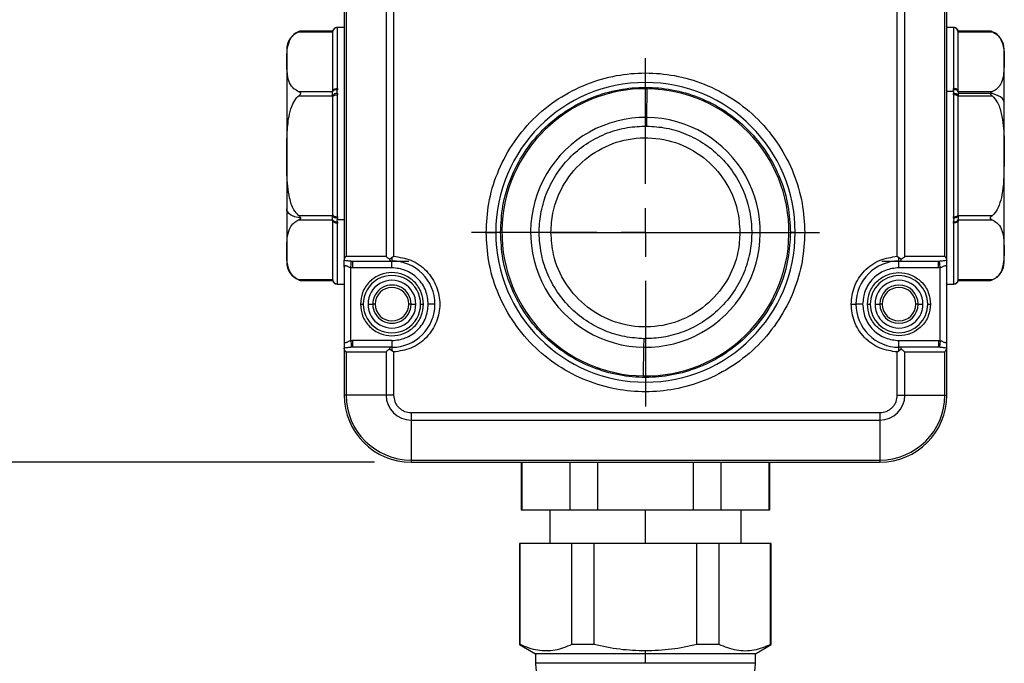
# Model space of a CAD drawing. Header units: millimetres. Extents: x 19 to 819, y 19 to 629.
# Tile 3 of 26: x 170 to 272, y 254 to 322. Entities that reach past the tile are written whole.
import ezdxf

# ---------------------------------------------------------------- set-up
doc = ezdxf.new("R2010")
doc.units = ezdxf.units.MM
doc.header["$LTSCALE"] = 3
doc.linetypes.add('CENTERX2', pattern=[20.32, 12.7, -2.54, 2.54, -2.54])
doc.layers.add('CENTER', color=40, linetype='CENTERX2')
doc.layers.add('DIMENSIONS', color=140, linetype='Continuous', lineweight=25)
doc.styles.add('SLDTEXTSTYLE0', font='TXT', dxfattribs={"width": 0.7})
doc.dimstyles.new('SLDDIMSTYLE0', dxfattribs={"dimtxt": 6.474023, "dimasz": 9.906, "dimexe": 0, "dimexo": 0.0625, "dimgap": 1.618506, "dimtad": 0, "dimtih": 1, "dimtoh": 1, "dimrnd": 1e-09, "dimzin": 12, "dimdsep": 46, "dimtxsty": 'SLDTEXTSTYLE0', "dimsah": 1, "dimcen": 0.09, "dimadec": 0, "dimazin": 3, "dimtfac": 1, "dimtofl": 0, "dimtmove": 0, "dimatfit": 3, "dimfxl": 0, "dimfrac": 2, "dimtolj": 1, "dimtzin": 12, "dimarcsym": 0})

# ---------------------------------------------------------------- blocks, each defined once
blk = doc.blocks.new('_D')
at = {"layer": 'DIMENSIONS'}
for p, q in [((218.65, 511.97), (112.25, 511.97)), ((121.78, 511.97), (121.78, 412.28)), ((112.16, 400.54), (109.98, 400.54)), ((109.98, 400.54), (109.98, 390.25)), ((131.39, 400.54), (133.57, 400.54)), ((133.57, 400.54), (133.57, 390.25)), ((109.98, 390.25), (112.16, 390.25)), ((133.57, 390.25), (131.39, 390.25)), ((121.78, 275.37), (121.78, 388.8)), ((206.65, 275.37), (112.25, 275.37))]:
    blk.add_line(p, q, dxfattribs=at)
for points in [[(121.78, 511.97), (120.25, 502.07), (123.3, 502.07)], [(121.78, 275.37), (123.3, 285.28), (120.25, 285.28)]]:
    blk.add_solid(points, dxfattribs=at)
at = {"layer": 'DIMENSIONS', "char_height": 6.35, "attachment_point": 1, "style": 'SLDTEXTSTYLE0'}
for s, insert in [('236.6', (109.46, 410.18)), ('9.31', (112.16, 398.44))]:
    blk.add_mtext(s, dxfattribs=dict(at, insert=insert))
blk = doc.blocks.new('_D_3')
at = {"layer": 'DIMENSIONS'}
for p, q in [((208.97, 385.87), (140.52, 385.87)), ((150.04, 385.87), (150.04, 342.96)), ((140.42, 331.22), (138.25, 331.22)), ((138.25, 331.22), (138.25, 320.93)), ((159.66, 331.22), (161.84, 331.22)), ((161.84, 331.22), (161.84, 320.93)), ((138.25, 320.93), (140.42, 320.93)), ((161.84, 320.93), (159.66, 320.93)), ((150.04, 275.37), (150.04, 319.48)), ((206.65, 275.37), (140.52, 275.37))]:
    blk.add_line(p, q, dxfattribs=at)
for points in [[(150.04, 385.87), (148.52, 375.97), (151.57, 375.97)], [(150.04, 275.37), (151.57, 285.28), (148.52, 285.28)]]:
    blk.add_solid(points, dxfattribs=at)
at = {"layer": 'DIMENSIONS', "char_height": 6.35, "attachment_point": 1, "style": 'SLDTEXTSTYLE0'}
for s, insert in [('110.5', (137.73, 340.86)), ('4.35', (140.42, 329.12))]:
    blk.add_mtext(s, dxfattribs=dict(at, insert=insert))
blk = doc.blocks.new('SW_CENTERMARKSYMBOL_0')
at = {"layer": 'CENTER', "color": 0}
for p, q in [((0, 5.08), (0, 18.19)), ((0, 0), (0, 2.54)), ((-5.08, 0), (-18.19, 0)), ((0, 0), (-2.54, 0)), ((0, 0), (0, -2.54)), ((0, 0), (2.54, 0)), ((5.08, 0), (18.19, 0)), ((0, -5.08), (0, -18.19))]:
    blk.add_line(p, q, dxfattribs=at)

msp = doc.modelspace()

# ---------------------------------------------------------------- linework, layer by layer
for p, q in [((203.457, 359.281), (203.457, 296.463)), ((266.457, 296.463), (266.457, 359.281)), ((203.669, 358.872), (203.669, 296.872)), ((266.245, 296.872), (266.245, 358.872)), ((207.844, 341.958), (207.844, 296.872)), ((208.632, 341.958), (208.632, 296.869)), ((261.281, 296.869), (261.281, 341.958)), ((262.069, 296.872), (262.069, 341.958)), ((198.717, 320.333), (202.257, 320.333)), ((202.257, 320.4), (198.904, 320.4)), ((202.257, 320.333), (202.257, 320.267)), ((202.257, 320.267), (202.257, 314.136)), ((203.457, 320.772), (202.737, 320.772)), ((202.74, 320.772), (202.751, 320.77)), ((202.751, 320.77), (202.757, 320.766)), ((202.757, 314.398), (202.757, 320.766)), ((267.176, 320.772), (266.457, 320.772)), ((267.157, 320.766), (267.162, 320.77)), ((267.157, 320.766), (267.157, 314.398)), ((267.162, 320.77), (267.173, 320.772)), ((271.009, 320.4), (267.656, 320.4)), ((267.657, 320.267), (267.657, 320.333)), ((267.657, 320.333), (271.197, 320.333)), ((267.657, 314.136), (267.657, 320.267)), ((197.457, 318.433), (197.457, 301.819)), ((272.457, 312.925), (272.457, 318.461)), ((202.257, 314.069), (198.717, 314.069)), ((202.257, 314.136), (202.257, 314.069)), ((202.757, 314.398), (202.751, 314.263)), ((235.114, 311.377), (235.153, 314.371)), ((267.173, 314.072), (266.457, 314.072)), ((267.162, 314.263), (267.157, 314.398)), ((267.173, 314.072), (267.162, 314.263)), ((267.173, 314.072), (267.162, 313.879)), ((267.657, 314.069), (267.657, 314.136)), ((271.197, 314.069), (267.657, 314.069)), ((198.717, 313.636), (202.257, 313.636)), ((202.257, 313.636), (202.257, 313.503)), ((202.257, 313.503), (202.257, 301.241)), ((202.751, 313.879), (202.757, 313.74)), ((202.757, 301.003), (202.757, 313.74)), ((267.157, 313.74), (267.162, 313.879)), ((267.157, 313.74), (267.157, 301.003)), ((271.007, 313.886), (267.657, 313.886)), ((267.657, 313.503), (267.657, 313.636)), ((267.657, 313.636), (271.197, 313.636)), ((267.657, 301.241), (267.657, 313.503)), ((272.457, 296.311), (272.457, 312.925)), ((197.457, 301.819), (197.457, 296.283)), ((202.257, 301.108), (198.717, 301.108)), ((198.717, 300.675), (202.257, 300.675)), ((202.257, 301.241), (202.257, 301.108)), ((202.257, 300.675), (202.257, 300.608)), ((202.257, 300.608), (202.257, 294.477)), ((202.751, 300.865), (202.74, 300.672)), ((203.457, 300.672), (202.74, 300.672)), ((202.751, 300.481), (202.74, 300.672)), ((202.757, 301.003), (202.751, 300.865)), ((267.162, 300.865), (267.157, 301.003)), ((267.657, 301.108), (267.657, 301.241)), ((271.197, 301.108), (267.657, 301.108)), ((267.657, 300.608), (267.657, 300.675)), ((267.657, 300.675), (271.197, 300.675)), ((267.657, 294.477), (267.657, 300.608)), ((202.751, 300.481), (202.757, 300.346)), ((202.757, 293.977), (202.757, 300.346)), ((267.157, 300.346), (267.162, 300.481)), ((267.157, 300.346), (267.157, 293.977)), ((218.307, 299.372), (219.307, 299.372)), ((219.807, 299.372), (219.307, 299.372)), ((225.077, 299.372), (234.957, 299.372)), ((234.957, 299.372), (244.836, 299.372)), ((250.607, 299.372), (250.107, 299.372)), ((250.607, 299.372), (251.607, 299.372)), ((203.457, 296.463), (203.457, 296.455)), ((203.457, 295.732), (203.457, 296.455)), ((203.669, 296.872), (207.844, 296.872)), ((208.194, 296.57), (208.457, 296.748)), ((208.457, 296.748), (208.632, 296.869)), ((208.457, 296.748), (208.457, 296.372)), ((261.281, 296.869), (261.457, 296.748)), ((261.457, 296.748), (261.719, 296.57)), ((261.457, 296.372), (261.457, 296.748)), ((262.069, 296.872), (266.245, 296.872)), ((266.457, 296.455), (266.457, 296.463)), ((266.457, 295.732), (266.457, 296.455)), ((203.457, 295.732), (203.457, 288.012)), ((204.325, 295.672), (204.157, 295.679)), ((204.157, 288.064), (204.157, 295.679)), ((204.218, 296.375), (204.325, 296.372)), ((204.325, 296.372), (208.388, 296.372)), ((204.325, 296.372), (204.325, 295.672)), ((208.457, 295.672), (204.325, 295.672)), ((208.388, 296.372), (208.457, 296.372)), ((208.457, 295.672), (208.457, 296.372)), ((208.457, 296.372), (210.234, 296.372)), ((259.679, 296.372), (261.457, 296.372)), ((261.457, 296.372), (261.525, 296.372)), ((261.457, 295.672), (261.457, 296.372)), ((265.588, 295.672), (261.457, 295.672)), ((261.525, 296.372), (265.588, 296.372)), ((265.588, 296.372), (265.695, 296.375)), ((265.588, 295.672), (265.588, 296.372)), ((265.757, 295.679), (265.588, 295.672)), ((265.757, 288.064), (265.757, 295.679)), ((266.457, 288.012), (266.457, 295.732)), ((202.257, 294.41), (198.717, 294.41)), ((202.257, 294.477), (202.257, 294.41)), ((267.657, 294.41), (267.657, 294.477)), ((271.197, 294.41), (267.657, 294.41)), ((198.904, 294.343), (202.257, 294.343)), ((202.737, 293.972), (203.457, 293.972)), ((202.751, 293.974), (202.74, 293.972)), ((202.757, 293.977), (202.751, 293.974)), ((266.457, 293.972), (267.176, 293.972)), ((267.162, 293.974), (267.157, 293.977)), ((267.173, 293.972), (267.162, 293.974)), ((267.656, 294.343), (271.009, 294.343)), ((205.157, 291.872), (205.457, 291.872)), ((205.957, 291.872), (206.457, 291.872)), ((206.707, 291.872), (206.457, 291.872)), ((210.457, 291.872), (210.207, 291.872)), ((210.457, 291.872), (210.957, 291.872)), ((211.457, 291.872), (211.757, 291.872)), ((212.957, 291.872), (212.257, 291.872)), ((256.457, 291.872), (256.957, 291.872)), ((257.657, 291.872), (256.957, 291.872)), ((258.157, 291.872), (258.457, 291.872)), ((258.957, 291.872), (259.457, 291.872)), ((259.707, 291.872), (259.457, 291.872)), ((263.457, 291.872), (263.207, 291.872)), ((263.457, 291.872), (263.957, 291.872)), ((264.457, 291.872), (264.757, 291.872)), ((203.457, 288.012), (203.457, 287.289)), ((203.457, 287.289), (203.457, 287.281)), ((203.457, 287.281), (203.457, 282.372)), ((204.157, 288.064), (204.325, 288.072)), ((204.325, 287.372), (204.218, 287.369)), ((204.325, 288.072), (204.325, 287.372)), ((208.457, 288.072), (204.325, 288.072)), ((208.388, 287.372), (204.325, 287.372)), ((208.457, 286.995), (208.194, 287.173)), ((208.457, 287.372), (208.388, 287.372)), ((208.457, 288.072), (208.457, 287.372)), ((208.457, 287.372), (208.457, 286.995)), ((234.76, 284.373), (234.799, 287.367)), ((261.457, 287.372), (261.457, 288.072)), ((261.457, 288.072), (265.588, 288.072)), ((261.457, 286.995), (261.457, 287.372)), ((261.525, 287.372), (261.457, 287.372)), ((261.719, 287.173), (261.457, 286.995)), ((265.588, 287.372), (261.525, 287.372)), ((265.588, 288.072), (265.588, 287.372)), ((265.588, 288.072), (265.757, 288.064)), ((265.695, 287.369), (265.588, 287.372)), ((266.457, 287.289), (266.457, 288.012)), ((266.457, 287.281), (266.457, 287.289)), ((266.457, 282.372), (266.457, 287.281)), ((207.844, 286.872), (203.669, 286.872)), ((203.669, 286.872), (203.669, 282.372)), ((207.844, 286.872), (207.844, 282.372)), ((208.632, 286.875), (208.457, 286.995)), ((208.632, 286.875), (208.632, 282.372)), ((261.281, 286.875), (261.457, 286.995)), ((261.281, 282.372), (261.281, 286.875)), ((262.069, 282.372), (262.069, 286.872)), ((266.245, 286.872), (262.069, 286.872)), ((266.245, 282.372), (266.245, 286.872)), ((203.669, 282.372), (203.457, 282.372)), ((207.844, 282.372), (203.669, 282.372)), ((208.632, 282.372), (207.844, 282.372)), ((261.281, 282.372), (262.069, 282.372)), ((262.069, 282.372), (266.245, 282.372)), ((266.245, 282.372), (266.457, 282.372)), ((210.457, 280.547), (259.457, 280.547)), ((210.457, 280.547), (210.457, 279.759)), ((259.457, 280.547), (259.457, 279.759)), ((210.457, 279.759), (259.457, 279.759)), ((210.457, 279.759), (210.457, 275.584)), ((259.457, 279.759), (259.457, 275.584)), ((210.457, 275.584), (259.457, 275.584)), ((210.457, 275.584), (210.457, 275.372)), ((210.457, 275.372), (259.457, 275.372)), ((221.957, 275.372), (221.957, 270.372)), ((222.064, 270.372), (222.064, 275.372)), ((227.064, 275.372), (227.064, 270.372)), ((229.957, 275.372), (229.957, 270.372)), ((239.957, 275.372), (239.957, 270.372)), ((242.849, 275.372), (242.849, 270.372)), ((247.849, 275.372), (247.849, 270.372)), ((247.957, 270.372), (247.957, 275.372)), ((259.457, 275.584), (259.457, 275.372)), ((221.957, 270.372), (222.064, 270.372)), ((222.064, 270.372), (227.064, 270.372)), ((224.957, 270.372), (224.957, 266.857)), ((227.064, 270.372), (229.957, 270.372)), ((229.957, 270.372), (239.957, 270.372)), ((234.957, 266.857), (234.957, 270.372)), ((239.957, 270.372), (242.849, 270.372)), ((242.849, 270.372), (247.849, 270.372)), ((244.957, 266.857), (244.957, 270.372)), ((247.849, 270.372), (247.957, 270.372)), ((221.807, 266.857), (221.807, 256.309)), ((221.875, 266.857), (221.807, 266.857)), ((221.875, 256.309), (221.875, 266.857)), ((227.253, 266.857), (221.875, 266.857)), ((227.253, 256.309), (227.253, 266.857)), ((229.579, 266.857), (227.253, 266.857)), ((229.579, 256.309), (229.579, 266.857)), ((240.334, 266.857), (229.579, 266.857)), ((240.334, 256.309), (240.334, 266.857)), ((242.66, 266.857), (240.334, 266.857)), ((242.66, 256.309), (242.66, 266.857)), ((248.038, 266.857), (242.66, 266.857)), ((248.038, 256.309), (248.038, 266.857)), ((248.107, 266.857), (248.038, 266.857)), ((248.107, 256.309), (248.107, 266.857)), ((221.807, 256.309), (223.457, 255.357)), ((221.875, 256.309), (221.807, 256.309)), ((229.579, 256.309), (227.253, 256.309)), ((242.66, 256.309), (240.334, 256.309)), ((246.457, 255.357), (248.107, 256.309)), ((248.107, 256.309), (248.038, 256.309)), ((223.457, 255.357), (223.457, 254.357)), ((234.957, 255.357), (223.457, 255.357)), ((234.957, 255.357), (234.957, 255.645)), ((246.457, 255.357), (234.957, 255.357)), ((234.957, 254.357), (234.957, 255.357)), ((246.457, 254.357), (246.457, 255.357)), ((234.957, 254.357), (223.457, 254.357)), ((246.457, 254.357), (234.957, 254.357))]:
    msp.add_line(p, q)
at = {"flags": 128}
for points in [[(202.257, 314.136), (202.266, 314.187), (202.295, 314.236), (202.341, 314.281), (202.403, 314.321), (202.479, 314.354), (202.565, 314.378), (202.659, 314.393), (202.757, 314.398)], [(267.657, 314.136), (267.647, 314.187), (267.618, 314.236), (267.572, 314.281), (267.51, 314.321), (267.434, 314.354), (267.348, 314.378), (267.254, 314.393), (267.157, 314.398)], [(202.257, 313.503), (202.266, 313.549), (202.295, 313.594), (202.341, 313.635), (202.403, 313.671), (202.479, 313.7), (202.565, 313.722), (202.659, 313.736), (202.757, 313.74)], [(267.657, 313.503), (267.647, 313.549), (267.618, 313.594), (267.572, 313.635), (267.51, 313.671), (267.434, 313.7), (267.348, 313.722), (267.254, 313.736), (267.157, 313.74)], [(272.457, 312.925), (272.431, 313.086), (272.353, 313.242), (272.226, 313.39), (272.054, 313.527), (271.839, 313.647), (271.589, 313.749), (271.309, 313.829), (271.007, 313.886)], [(235.102, 310.478), (235.104, 310.617), (235.106, 310.754), (235.108, 310.885), (235.109, 311.008), (235.111, 311.121), (235.112, 311.221), (235.113, 311.307), (235.114, 311.377)], [(198.906, 300.858), (198.604, 300.914), (198.324, 300.995), (198.074, 301.096), (197.859, 301.217), (197.687, 301.353), (197.56, 301.502), (197.483, 301.658), (197.457, 301.819)], [(202.257, 301.241), (202.266, 301.195), (202.295, 301.15), (202.341, 301.109), (202.403, 301.073), (202.479, 301.043), (202.565, 301.021), (202.659, 301.008), (202.757, 301.003)], [(202.257, 300.608), (202.266, 300.557), (202.295, 300.508), (202.341, 300.462), (202.403, 300.423), (202.479, 300.39), (202.565, 300.366), (202.659, 300.351), (202.757, 300.346)], [(267.157, 301.003), (267.254, 301.008), (267.348, 301.021), (267.434, 301.043), (267.51, 301.073), (267.572, 301.109), (267.618, 301.15), (267.647, 301.195), (267.657, 301.241)], [(267.657, 300.608), (267.647, 300.557), (267.618, 300.508), (267.572, 300.462), (267.51, 300.423), (267.434, 300.39), (267.348, 300.366), (267.254, 300.351), (267.157, 300.346)], [(204.157, 295.679), (204.168, 295.809), (204.179, 295.935), (204.189, 296.052), (204.198, 296.155), (204.206, 296.242), (204.212, 296.309), (204.216, 296.354), (204.218, 296.375)], [(265.757, 295.679), (265.745, 295.809), (265.734, 295.935), (265.724, 296.052), (265.715, 296.155), (265.707, 296.242), (265.701, 296.309), (265.697, 296.354), (265.695, 296.375)], [(234.799, 287.367), (234.8, 287.437), (234.801, 287.522), (234.802, 287.623), (234.804, 287.736), (234.805, 287.859), (234.807, 287.99), (234.809, 288.126), (234.811, 288.265)], [(204.157, 288.064), (204.168, 287.934), (204.179, 287.809), (204.189, 287.692), (204.198, 287.589), (204.206, 287.502), (204.212, 287.435), (204.216, 287.39), (204.218, 287.369)], [(265.757, 288.064), (265.745, 287.934), (265.734, 287.809), (265.724, 287.692), (265.715, 287.589), (265.707, 287.502), (265.701, 287.435), (265.697, 287.39), (265.695, 287.369)]]:
    msp.add_lwpolyline(points, dxfattribs=at)
for centre, radius, start, end in [((199.457, 318.478), 2, 111.33113, 180.00004), ((199.367, 318.71), 1.751, 110.77081, 111.36498), ((199.455, 318.482), 1.995, 106.05337, 110.81694), ((202.752, 320.27), 0.5, 90.13977, 172.73583), ((202.756, 320.267), 0.5, 89.9892, 179.98795), ((267.157, 320.267), 0.5, 0.01247, 90.01058), ((267.161, 320.27), 0.5, 7.2644, 89.86022), ((270.456, 318.476), 2.002, 68.56121, 73.92784), ((270.547, 318.706), 1.754, 68.16032, 68.56748), ((270.457, 318.478), 2, 0.00014, 68.20059), ((234.957, 299.372), 15.65, 360, 180), ((202.644, 313.809), 0.467, 76.6989, 146.10219), ((234.957, 299.372), 15, 89.24787, 269.24786), ((234.957, 299.372), 15, 269.24787, 89.24786), ((267.269, 313.809), 0.467, 33.89806, 103.30099), ((202.708, 313.341), 0.54, 85.45923, 146.83084), ((267.205, 313.341), 0.54, 33.16938, 94.54072), ((234.957, 299.372), 12.006, 89.24786, 269.24786), ((234.957, 299.372), 12.006, 269.24786, 89.24787), ((202.708, 301.403), 0.54, 213.16932, 274.53991), ((202.644, 300.935), 0.467, 213.8975, 283.30066), ((267.205, 301.403), 0.54, 265.46013, 326.83046), ((267.269, 300.935), 0.467, 256.69945, 326.10224), ((234.957, 299.372), 15.65, 180, 0), ((208.446, 296.623), 0.258, 191.8396, 257.02505), ((261.476, 296.615), 0.248, 281.48689, 349.64846), ((199.457, 296.266), 2, 180.00009, 248.20083), ((208.457, 291.872), 4.5, 270, 90), ((261.457, 291.872), 4.5, 90.00003, 179.99997), ((270.457, 296.266), 2, 291.33113, 359.99993), ((199.433, 296.207), 1.937, 248.19541, 248.56422), ((199.456, 296.265), 1.999, 248.55653, 253.93036), ((202.756, 294.477), 0.5, 180.01077, 270.01207), ((202.752, 294.474), 0.5, 187.264, 269.86089), ((208.457, 291.872), 3, 359.99999, 180.00001), ((208.457, 291.872), 2.5, 359.99997, 180.00003), ((261.457, 291.872), 3, 0.00001, 179.99999), ((261.457, 291.872), 2.5, 359.99996, 180.00004), ((267.157, 294.477), 0.5, 269.98814, 359.98881), ((267.161, 294.474), 0.5, 270.13912, 352.73578), ((270.456, 296.268), 2.002, 286.06085, 290.80742), ((270.496, 296.164), 1.891, 290.80374, 291.35399), ((208.457, 291.872), 2, 359.99999, 180.00001), ((208.457, 291.872), 1.75, 0.00002, 179.99998), ((261.457, 291.872), 2, 360, 180), ((261.457, 291.872), 1.75, 0, 180), ((208.457, 291.872), 3, 179.99999, 0.00001), ((208.457, 291.872), 2.5, 179.99997, 0.00003), ((208.457, 291.872), 2, 179.99999, 0.00001), ((208.457, 291.872), 1.75, 180.00002, 359.99998), ((261.457, 291.872), 4.5, 180, 270.00005), ((261.457, 291.872), 3, 180, 0), ((261.457, 291.872), 2.5, 179.99996, 0.00004), ((261.457, 291.872), 2, 180, 360), ((261.457, 291.872), 1.75, 180, 360), ((208.437, 287.129), 0.248, 101.49015, 169.64628), ((261.467, 287.121), 0.258, 11.84054, 77.02304), ((210.457, 282.372), 7, 180.00003, 269.99997), ((210.457, 282.372), 6.788, 180.00002, 269.99997), ((210.457, 282.372), 2.613, 180.00004, 269.99994), ((259.457, 282.372), 2.613, 270.00015, 359.99985), ((259.457, 282.372), 6.788, 270.00007, 359.99993), ((259.457, 282.372), 7, 270.00001, 359.99999), ((228.457, 254.357), 5, 179.99999, 270.00001), ((241.457, 254.357), 5, 269.99997, 0.00002)]:
    msp.add_arc(centre, radius, start, end)
for points, knots in [([(198.717, 314.069), (198.542, 314.161), (198.139, 314.373), (197.628, 315.124), (197.469, 316.226), (197.466, 317.377), (197.496, 318.437), (197.663, 319.291), (198.056, 319.911), (198.427, 320.202), (198.655, 320.305), (198.717, 320.333)], [0, 0, 0, 0, 0.08160779, 0.18847731, 0.36335637, 0.53811063, 0.67070463, 0.80696326, 0.89543727, 0.9717284, 1, 1, 1, 1]), ([(198.904, 320.4), (198.904, 320.4), (198.909, 320.401), (198.869, 320.389), (198.834, 320.378), (198.767, 320.353), (198.717, 320.333)], [0, 0, 0, 0, 0.00463386, 0.07070116, 0.29634294, 1, 1, 1, 1]), ([(202.74, 320.772), (202.686, 320.767), (202.576, 320.757), (202.428, 320.674), (202.311, 320.551), (202.274, 320.447), (202.255, 320.396)], [0, 0, 0, 0, 0.24333771, 0.50034921, 0.75716935, 1, 1, 1, 1]), ([(202.257, 320.333), (202.257, 320.35), (202.257, 320.371), (202.257, 320.391), (202.257, 320.396)], [0, 0, 0, 0, 0.7777204, 1, 1, 1, 1]), ([(267.658, 320.396), (267.639, 320.447), (267.602, 320.551), (267.485, 320.674), (267.337, 320.757), (267.227, 320.767), (267.173, 320.772)], [0, 0, 0, 0, 0.2428328, 0.4996508, 0.7566596, 1, 1, 1, 1]), ([(267.656, 320.396), (267.656, 320.397), (267.657, 320.413), (267.656, 320.358), (267.656, 320.34), (267.657, 320.333)], [0, 0, 0, 0, 0.0463725, 0.6123149, 1, 1, 1, 1]), ([(271.197, 320.333), (271.157, 320.349), (271.103, 320.37), (271.041, 320.39), (271.018, 320.397), (271.01, 320.4), (271.009, 320.4)], [0, 0, 0, 0, 0.6435585, 0.8714162, 0.9909833, 1, 1, 1, 1]), ([(271.197, 320.333), (271.371, 320.242), (271.775, 320.029), (272.281, 319.274), (272.483, 318.178), (272.434, 317.022), (272.433, 315.962), (272.247, 315.111), (271.858, 314.492), (271.486, 314.2), (271.258, 314.097), (271.197, 314.069)], [0, 0, 0, 0, 0.0815385, 0.1883174, 0.3645382, 0.5382737, 0.6714446, 0.8071271, 0.895526, 0.9717528, 1, 1, 1, 1]), ([(218.307, 299.372), (218.361, 300.387), (218.472, 302.479), (219.398, 305.582), (220.934, 308.566), (223.1, 311.229), (225.762, 313.392), (228.746, 314.938), (231.849, 315.83), (234.957, 316.115), (238.064, 315.83), (241.167, 314.938), (244.151, 313.392), (246.813, 311.229), (248.979, 308.566), (250.515, 305.582), (251.441, 302.479), (251.553, 300.387), (251.607, 299.372)], [0, 0, 0, 0, 0.058258, 0.1200057, 0.1843204, 0.25, 0.3156795, 0.3799943, 0.441742, 0.5, 0.558258, 0.6200057, 0.6843204, 0.75, 0.8156796, 0.8799943, 0.941742, 1, 1, 1, 1]), ([(198.717, 314.069), (198.758, 314.05), (198.819, 314.022), (198.88, 313.964), (198.905, 313.917), (198.907, 313.87), (198.89, 313.817), (198.83, 313.732), (198.763, 313.676), (198.717, 313.636)], [0, 0, 0, 0, 0.2294177, 0.3310982, 0.4163439, 0.4870381, 0.5618781, 0.693915, 1, 1, 1, 1]), ([(202.257, 313.636), (202.257, 313.678), (202.257, 313.77), (202.256, 313.904), (202.257, 314.007), (202.257, 314.058), (202.257, 314.069)], [0, 0, 0, 0, 0.2886198, 0.6424171, 0.9237928, 1, 1, 1, 1]), ([(202.751, 313.879), (202.745, 313.943), (202.734, 314.071), (202.745, 314.199), (202.751, 314.263)], [0, 0, 0, 0, 0.5023777, 1, 1, 1, 1]), ([(219.807, 299.372), (219.856, 300.296), (219.957, 302.199), (220.8, 305.023), (222.197, 307.738), (224.168, 310.161), (226.59, 312.129), (229.306, 313.536), (232.129, 314.347), (234.957, 314.607), (237.784, 314.347), (240.607, 313.536), (243.323, 312.129), (245.745, 310.161), (247.716, 307.738), (249.113, 305.023), (249.956, 302.199), (250.057, 300.296), (250.107, 299.372)], [0, 0, 0, 0, 0.058258, 0.1200057, 0.1843204, 0.25, 0.3156796, 0.3799944, 0.441742, 0.5, 0.558258, 0.6200057, 0.6843204, 0.75, 0.8156796, 0.8799943, 0.941742, 1, 1, 1, 1]), ([(267.657, 314.069), (267.656, 314.044), (267.656, 313.983), (267.656, 313.922), (267.657, 313.886)], [0, 0, 0, 0, 0.4166263, 1, 1, 1, 1]), ([(271.007, 313.886), (271.01, 313.903), (271.016, 313.942), (271.08, 314.014), (271.148, 314.046), (271.197, 314.069)], [0, 0, 0, 0, 0.1833208, 0.4221175, 1, 1, 1, 1]), ([(198.717, 301.108), (198.538, 301.306), (198.061, 301.833), (197.629, 303.347), (197.428, 305.429), (197.479, 307.731), (197.481, 309.833), (197.654, 311.479), (198.021, 312.704), (198.394, 313.342), (198.654, 313.579), (198.717, 313.636)], [0, 0, 0, 0, 0.0606615, 0.1615233, 0.3512806, 0.542142, 0.6883394, 0.8339545, 0.9195319, 0.9806224, 1, 1, 1, 1]), ([(267.657, 313.886), (267.656, 313.834), (267.656, 313.75), (267.656, 313.667), (267.657, 313.636)], [0, 0, 0, 0, 0.6297012, 1, 1, 1, 1]), ([(271.197, 313.636), (271.155, 313.672), (271.094, 313.723), (271.034, 313.8), (271.01, 313.848), (271.008, 313.877), (271.007, 313.886)], [0, 0, 0, 0, 0.50968379, 0.73738912, 0.91212209, 1, 1, 1, 1]), ([(271.197, 313.636), (271.375, 313.438), (271.852, 312.911), (272.284, 311.397), (272.485, 309.314), (272.434, 307.013), (272.432, 304.911), (272.259, 303.265), (271.892, 302.04), (271.519, 301.401), (271.259, 301.165), (271.197, 301.108)], [0, 0, 0, 0, 0.0606614, 0.1615232, 0.3512806, 0.542142, 0.68834, 0.8339546, 0.9195322, 0.9806226, 1, 1, 1, 1]), ([(234.811, 288.265), (234.134, 288.31), (232.739, 288.403), (230.678, 289.048), (228.701, 290.099), (226.943, 291.567), (225.524, 293.361), (224.519, 295.365), (223.951, 297.443), (223.788, 299.518), (224.005, 301.589), (224.628, 303.651), (225.685, 305.628), (227.151, 307.385), (228.946, 308.806), (230.95, 309.804), (233.028, 310.395), (234.424, 310.451), (235.102, 310.478)], [0, 0, 0, 0, 0.058258, 0.1200057, 0.1843204, 0.25, 0.3156796, 0.3799944, 0.441742, 0.5, 0.558258, 0.6200056, 0.6843204, 0.75, 0.8156796, 0.8799944, 0.941742, 1, 1, 1, 1]), ([(235.102, 310.478), (235.779, 310.433), (237.174, 310.341), (239.235, 309.696), (241.212, 308.645), (242.97, 307.177), (244.389, 305.382), (245.394, 303.378), (245.962, 301.3), (246.125, 299.225), (245.908, 297.155), (245.285, 295.093), (244.228, 293.116), (242.762, 291.359), (240.967, 289.938), (238.963, 288.939), (236.885, 288.349), (235.489, 288.293), (234.811, 288.265)], [0, 0, 0, 0, 0.058258, 0.1200056, 0.1843204, 0.2500001, 0.3156795, 0.3799944, 0.441742, 0.5, 0.5582581, 0.6200056, 0.6843204, 0.75, 0.8156796, 0.8799943, 0.941742, 1, 1, 1, 1]), ([(225.077, 299.372), (225.119, 300.05), (225.229, 301.834), (226.348, 304.578), (228.544, 307.136), (231.479, 308.82), (234.802, 309.439), (238.142, 308.923), (241.127, 307.33), (243.4, 304.84), (244.649, 302.038), (244.781, 300.151), (244.836, 299.372)], [0, 0, 0, 0, 0.06571743, 0.17306479, 0.28041213, 0.38775948, 0.4951069, 0.60245429, 0.70980157, 0.81714894, 0.92449646, 1, 1, 1, 1]), ([(198.717, 294.41), (198.542, 294.502), (198.138, 294.714), (197.632, 295.469), (197.43, 296.566), (197.479, 297.722), (197.48, 298.781), (197.666, 299.633), (198.055, 300.252), (198.427, 300.544), (198.655, 300.647), (198.717, 300.675)], [0, 0, 0, 0, 0.08153863, 0.18831758, 0.36453817, 0.53827406, 0.67144434, 0.80712652, 0.89552598, 0.97175213, 1, 1, 1, 1]), ([(198.717, 301.108), (198.758, 301.072), (198.819, 301.021), (198.879, 300.944), (198.903, 300.895), (198.905, 300.867), (198.906, 300.858)], [0, 0, 0, 0, 0.509688, 0.7373916, 0.9121126, 1, 1, 1, 1]), ([(198.906, 300.858), (198.903, 300.841), (198.897, 300.802), (198.833, 300.729), (198.765, 300.697), (198.717, 300.675)], [0, 0, 0, 0, 0.1833212, 0.4221311, 1, 1, 1, 1]), ([(202.257, 300.675), (202.257, 300.7), (202.257, 300.771), (202.256, 300.895), (202.257, 301.014), (202.257, 301.088), (202.257, 301.108)], [0, 0, 0, 0, 0.1760559, 0.49027, 0.861936, 1, 1, 1, 1]), ([(267.162, 300.865), (267.168, 300.8), (267.179, 300.672), (267.168, 300.544), (267.162, 300.481)], [0, 0, 0, 0, 0.5023777, 1, 1, 1, 1]), ([(267.657, 301.108), (267.656, 301.066), (267.656, 300.973), (267.657, 300.84), (267.656, 300.737), (267.656, 300.686), (267.657, 300.675)], [0, 0, 0, 0, 0.288637, 0.6424257, 0.9237928, 1, 1, 1, 1]), ([(271.197, 300.675), (271.155, 300.694), (271.094, 300.722), (271.033, 300.78), (271.008, 300.826), (271.006, 300.873), (271.023, 300.927), (271.083, 301.011), (271.15, 301.068), (271.197, 301.108)], [0, 0, 0, 0, 0.2294141, 0.3310943, 0.4163454, 0.4870397, 0.5618743, 0.6939092, 1, 1, 1, 1]), ([(271.197, 300.675), (271.371, 300.583), (271.774, 300.37), (272.285, 299.62), (272.444, 298.518), (272.447, 297.367), (272.417, 296.307), (272.25, 295.453), (271.857, 294.833), (271.486, 294.541), (271.258, 294.438), (271.197, 294.41)], [0, 0, 0, 0, 0.0816076, 0.188477, 0.3633567, 0.538111, 0.6707045, 0.8069632, 0.8954379, 0.9717286, 1, 1, 1, 1]), ([(251.607, 299.372), (251.553, 298.356), (251.441, 296.264), (250.515, 293.161), (248.979, 290.177), (246.813, 287.515), (244.151, 285.352), (241.167, 283.806), (238.064, 282.914), (234.957, 282.629), (231.849, 282.914), (228.746, 283.806), (225.762, 285.352), (223.1, 287.515), (220.934, 290.177), (219.398, 293.161), (218.472, 296.264), (218.361, 298.356), (218.307, 299.372)], [0, 0, 0, 0, 0.058258, 0.1200057, 0.1843204, 0.25, 0.3156796, 0.3799943, 0.441742, 0.5, 0.558258, 0.6200057, 0.6843204, 0.75, 0.8156796, 0.8799943, 0.941742, 1, 1, 1, 1]), ([(250.107, 299.372), (250.057, 298.448), (249.956, 296.544), (249.113, 293.721), (247.716, 291.006), (245.745, 288.583), (243.323, 286.615), (240.607, 285.208), (237.784, 284.396), (234.957, 284.137), (232.129, 284.396), (229.306, 285.208), (226.59, 286.615), (224.168, 288.583), (222.197, 291.006), (220.8, 293.721), (219.957, 296.544), (219.856, 298.448), (219.807, 299.372)], [0, 0, 0, 0, 0.058258, 0.1200057, 0.1843204, 0.25, 0.3156796, 0.3799943, 0.441742, 0.5, 0.558258, 0.6200057, 0.6843204, 0.75, 0.8156796, 0.8799943, 0.941742, 1, 1, 1, 1]), ([(244.836, 299.372), (244.794, 298.694), (244.685, 296.909), (243.565, 294.166), (241.369, 291.608), (238.434, 289.923), (235.112, 289.305), (231.771, 289.821), (228.786, 291.414), (226.513, 293.903), (225.264, 296.706), (225.132, 298.593), (225.077, 299.372)], [0, 0, 0, 0, 0.0657174, 0.1730648, 0.2804122, 0.3877595, 0.4951069, 0.6024543, 0.7098017, 0.817149, 0.9244964, 1, 1, 1, 1]), ([(203.669, 296.872), (203.667, 296.871), (203.605, 296.799), (203.504, 296.674), (203.47, 296.522), (203.457, 296.463)], [0, 0, 0, 0, 0.0103738, 0.6117167, 1, 1, 1, 1]), ([(203.457, 296.455), (203.573, 296.444), (203.827, 296.42), (204.08, 296.391), (204.218, 296.375)], [0, 0, 0, 0, 0.4584246, 1, 1, 1, 1]), ([(208.194, 296.57), (208.091, 296.646), (207.967, 296.736), (207.863, 296.85), (207.845, 296.871), (207.844, 296.872)], [0, 0, 0, 0, 0.8248963, 0.9895158, 1, 1, 1, 1]), ([(208.632, 296.869), (209.244, 296.781), (210.518, 296.597), (212.15, 295.429), (213.218, 293.768), (213.571, 291.872), (213.218, 289.976), (212.15, 288.315), (210.518, 287.146), (209.244, 286.963), (208.632, 286.875)], [0, 0, 0, 0, 0.1202782, 0.25, 0.3797218, 0.5, 0.6202782, 0.75, 0.8797218, 1, 1, 1, 1]), ([(208.632, 296.869), (209.244, 296.781), (210.518, 296.597), (212.15, 295.429), (213.218, 293.768), (213.571, 291.872), (213.218, 289.976), (212.15, 288.315), (210.518, 287.146), (209.244, 286.963), (208.632, 286.875)], [0, 0, 0, 0, 0.1202782, 0.25, 0.3797218, 0.5, 0.6202782, 0.75, 0.8797218, 1, 1, 1, 1]), ([(256.457, 291.872), (256.523, 292.488), (256.661, 293.768), (257.772, 295.429), (259.393, 296.597), (260.668, 296.781), (261.281, 296.869)], [0, 0, 0, 0, 0.24055629, 0.49999995, 0.75944343, 1, 1, 1, 1]), ([(256.457, 291.872), (256.523, 292.488), (256.661, 293.768), (257.772, 295.429), (259.393, 296.597), (260.668, 296.781), (261.281, 296.869)], [0, 0, 0, 0, 0.24055629, 0.49999995, 0.75944343, 1, 1, 1, 1]), ([(262.069, 296.872), (262.068, 296.871), (261.975, 296.764), (261.857, 296.661), (261.73, 296.577), (261.719, 296.57)], [0, 0, 0, 0, 0.0104895, 0.9193983, 1, 1, 1, 1]), ([(265.695, 296.375), (265.833, 296.391), (266.086, 296.42), (266.34, 296.444), (266.457, 296.455)], [0, 0, 0, 0, 0.5415658, 1, 1, 1, 1]), ([(266.245, 296.872), (266.246, 296.871), (266.308, 296.799), (266.409, 296.674), (266.443, 296.522), (266.457, 296.463)], [0, 0, 0, 0, 0.0103685, 0.6117171, 1, 1, 1, 1]), ([(204.157, 295.679), (204.11, 295.691), (204.018, 295.714), (203.893, 295.774), (203.778, 295.83), (203.674, 295.872), (203.579, 295.882), (203.505, 295.849), (203.47, 295.798), (203.459, 295.76), (203.457, 295.74), (203.457, 295.734), (203.457, 295.732)], [0, 0, 0, 0, 0.1760861, 0.3465508, 0.506416, 0.6470929, 0.755553, 0.848069, 0.9276941, 0.9777184, 0.9921224, 1, 1, 1, 1]), ([(212.257, 291.872), (212.206, 292.35), (212.128, 293.085), (211.654, 293.97), (211.163, 294.579), (210.555, 295.069), (209.67, 295.543), (208.935, 295.621), (208.457, 295.672)], [0, 0, 0, 0, 0.239457, 0.3683607, 0.5000002, 0.6316393, 0.7605431, 1, 1, 1, 1]), ([(261.457, 295.672), (260.979, 295.621), (260.243, 295.543), (259.358, 295.069), (258.75, 294.579), (258.259, 293.97), (257.785, 293.085), (257.707, 292.35), (257.657, 291.872)], [0, 0, 0, 0, 0.239457, 0.3683608, 0.5, 0.6316392, 0.760543, 1, 1, 1, 1]), ([(266.457, 295.732), (266.456, 295.734), (266.456, 295.774), (266.424, 295.843), (266.334, 295.882), (266.239, 295.872), (266.136, 295.83), (266.02, 295.774), (265.895, 295.714), (265.803, 295.691), (265.757, 295.679)], [0, 0, 0, 0, 0.0079725, 0.1493218, 0.2420382, 0.3506924, 0.4913771, 0.651826, 0.8230476, 1, 1, 1, 1]), ([(198.717, 294.41), (198.756, 294.395), (198.81, 294.374), (198.873, 294.353), (198.895, 294.347), (198.903, 294.344), (198.904, 294.344)], [0, 0, 0, 0, 0.6435584, 0.8714184, 0.9909922, 1, 1, 1, 1]), ([(202.255, 294.347), (202.274, 294.297), (202.311, 294.193), (202.428, 294.07), (202.576, 293.987), (202.686, 293.977), (202.74, 293.972)], [0, 0, 0, 0, 0.2428263, 0.4996473, 0.7566624, 1, 1, 1, 1]), ([(202.257, 294.348), (202.257, 294.346), (202.256, 294.331), (202.257, 294.386), (202.257, 294.403), (202.257, 294.41)], [0, 0, 0, 0, 0.0463211, 0.612294, 1, 1, 1, 1]), ([(211.757, 291.872), (211.712, 292.287), (211.644, 292.927), (211.233, 293.697), (210.807, 294.221), (210.281, 294.65), (209.512, 295.048), (208.457, 295.252), (207.401, 295.048), (206.632, 294.65), (206.107, 294.221), (205.68, 293.697), (205.269, 292.928), (205.201, 292.287), (205.157, 291.872)], [0, 0, 0, 0, 0.1197215, 0.1848349, 0.2499999, 0.3151134, 0.3802786, 0.5, 0.6197215, 0.6848347, 0.7500001, 0.8151132, 0.8802785, 1, 1, 1, 1]), ([(258.157, 291.872), (258.201, 292.287), (258.269, 292.927), (258.68, 293.697), (259.107, 294.221), (259.632, 294.65), (260.401, 295.048), (261.457, 295.252), (262.512, 295.048), (263.281, 294.65), (263.806, 294.221), (264.233, 293.697), (264.644, 292.928), (264.712, 292.287), (264.757, 291.872)], [0, 0, 0, 0, 0.11972148, 0.18483487, 0.24999975, 0.31511332, 0.38027857, 0.50000005, 0.61972152, 0.6848346, 0.74999999, 0.81511327, 0.88027852, 1, 1, 1, 1]), ([(267.173, 293.972), (267.227, 293.977), (267.337, 293.987), (267.485, 294.07), (267.602, 294.193), (267.639, 294.297), (267.658, 294.347)], [0, 0, 0, 0, 0.24334028, 0.50035266, 0.75717161, 1, 1, 1, 1]), ([(267.657, 294.41), (267.656, 294.394), (267.656, 294.373), (267.656, 294.352), (267.656, 294.348)], [0, 0, 0, 0, 0.7776148, 1, 1, 1, 1]), ([(271.009, 294.344), (271.009, 294.344), (271.004, 294.342), (271.044, 294.354), (271.079, 294.366), (271.146, 294.391), (271.197, 294.41)], [0, 0, 0, 0, 0.0046285, 0.0706995, 0.2963329, 1, 1, 1, 1]), ([(205.157, 291.872), (205.201, 291.457), (205.269, 290.816), (205.68, 290.047), (206.107, 289.523), (206.632, 289.093), (207.401, 288.696), (208.457, 288.492), (209.512, 288.696), (210.281, 289.093), (210.806, 289.522), (211.233, 290.047), (211.644, 290.816), (211.712, 291.457), (211.757, 291.872)], [0, 0, 0, 0, 0.11972153, 0.18483462, 0.24999985, 0.31511336, 0.38027854, 0.50000003, 0.61972144, 0.68483494, 0.75000004, 0.81511322, 0.88027849, 1, 1, 1, 1]), ([(208.457, 288.072), (208.935, 288.123), (209.67, 288.201), (210.555, 288.675), (211.163, 289.165), (211.654, 289.774), (212.128, 290.658), (212.206, 291.394), (212.257, 291.872)], [0, 0, 0, 0, 0.2394569, 0.3683607, 0.4999998, 0.6316393, 0.760543, 1, 1, 1, 1]), ([(261.281, 286.875), (260.668, 286.963), (259.393, 287.146), (257.772, 288.315), (256.661, 289.976), (256.523, 291.256), (256.457, 291.872)], [0, 0, 0, 0, 0.2405566, 0.5000001, 0.7594437, 1, 1, 1, 1]), ([(261.281, 286.875), (260.668, 286.963), (259.393, 287.146), (257.772, 288.315), (256.661, 289.976), (256.523, 291.256), (256.457, 291.872)], [0, 0, 0, 0, 0.2405566, 0.5000001, 0.7594437, 1, 1, 1, 1]), ([(257.657, 291.872), (257.707, 291.394), (257.785, 290.658), (258.259, 289.774), (258.75, 289.165), (259.358, 288.675), (260.243, 288.201), (260.979, 288.123), (261.457, 288.072)], [0, 0, 0, 0, 0.239457, 0.3683608, 0.5, 0.6316392, 0.760543, 1, 1, 1, 1]), ([(264.757, 291.872), (264.712, 291.457), (264.644, 290.816), (264.233, 290.047), (263.807, 289.523), (263.281, 289.093), (262.512, 288.696), (261.457, 288.492), (260.401, 288.696), (259.632, 289.093), (259.107, 289.522), (258.68, 290.047), (258.269, 290.816), (258.201, 291.457), (258.157, 291.872)], [0, 0, 0, 0, 0.1197215, 0.1848347, 0.2499999, 0.3151132, 0.3802785, 0.5, 0.6197214, 0.684835, 0.7500002, 0.8151133, 0.8802785, 1, 1, 1, 1]), ([(203.457, 288.012), (203.457, 288.01), (203.457, 287.969), (203.49, 287.901), (203.579, 287.862), (203.674, 287.871), (203.777, 287.913), (203.893, 287.969), (204.018, 288.03), (204.11, 288.053), (204.157, 288.064)], [0, 0, 0, 0, 0.0079725, 0.1493221, 0.2420387, 0.3506931, 0.4913802, 0.6518293, 0.8230495, 1, 1, 1, 1]), ([(204.218, 287.369), (204.08, 287.353), (203.827, 287.324), (203.573, 287.3), (203.457, 287.289)], [0, 0, 0, 0, 0.5415684, 1, 1, 1, 1]), ([(203.669, 286.872), (203.667, 286.873), (203.594, 286.957), (203.492, 287.085), (203.464, 287.237), (203.457, 287.281)], [0, 0, 0, 0, 0.0103733, 0.7188034, 1, 1, 1, 1]), ([(207.844, 286.872), (207.845, 286.873), (207.938, 286.98), (208.056, 287.083), (208.183, 287.167), (208.194, 287.173)], [0, 0, 0, 0, 0.01049083, 0.91939974, 1, 1, 1, 1]), ([(261.719, 287.173), (261.822, 287.098), (261.946, 287.007), (262.05, 286.893), (262.068, 286.873), (262.069, 286.872)], [0, 0, 0, 0, 0.8248954, 0.9895171, 1, 1, 1, 1]), ([(266.457, 287.289), (266.34, 287.3), (266.086, 287.324), (265.833, 287.353), (265.695, 287.369)], [0, 0, 0, 0, 0.4584243, 1, 1, 1, 1]), ([(265.757, 288.064), (265.803, 288.053), (265.895, 288.03), (266.02, 287.97), (266.135, 287.914), (266.239, 287.872), (266.334, 287.862), (266.408, 287.894), (266.443, 287.946), (266.454, 287.984), (266.456, 288.004), (266.456, 288.01), (266.457, 288.012)], [0, 0, 0, 0, 0.1760865, 0.3465485, 0.5064153, 0.6470933, 0.7555531, 0.8480688, 0.927695, 0.9777184, 0.9921224, 1, 1, 1, 1]), ([(266.245, 286.872), (266.246, 286.873), (266.308, 286.945), (266.409, 287.07), (266.443, 287.221), (266.457, 287.281)], [0, 0, 0, 0, 0.0103686, 0.6117243, 1, 1, 1, 1]), ([(208.632, 282.372), (208.656, 282.142), (208.694, 281.788), (208.921, 281.363), (209.157, 281.073), (209.448, 280.837), (209.873, 280.61), (210.227, 280.572), (210.457, 280.547)], [0, 0, 0, 0, 0.2394423, 0.369627, 0.4999999, 0.6301843, 0.760557, 1, 1, 1, 1]), ([(208.632, 282.372), (208.656, 282.142), (208.694, 281.788), (208.921, 281.363), (209.157, 281.073), (209.447, 280.837), (209.873, 280.61), (210.227, 280.572), (210.457, 280.547)], [0, 0, 0, 0, 0.2394423, 0.3695371, 0.4999998, 0.6300911, 0.760557, 1, 1, 1, 1]), ([(259.457, 280.547), (259.686, 280.572), (260.04, 280.61), (260.465, 280.837), (260.756, 281.072), (260.992, 281.363), (261.219, 281.788), (261.257, 282.142), (261.281, 282.372)], [0, 0, 0, 0, 0.2394423, 0.3696282, 0.4999998, 0.6301848, 0.7605577, 1, 1, 1, 1]), ([(259.457, 280.547), (259.686, 280.572), (260.04, 280.61), (260.465, 280.837), (260.756, 281.072), (260.991, 281.363), (261.219, 281.788), (261.257, 282.142), (261.281, 282.372)], [0, 0, 0, 0, 0.2394423, 0.3695372, 0.4999998, 0.6300912, 0.7605577, 1, 1, 1, 1]), ([(227.253, 256.309), (226.682, 256.077), (225.549, 255.617), (223.977, 255.621), (222.765, 255.922), (222.176, 256.178), (221.875, 256.309)], [0, 0, 0, 0, 0.3295188, 0.6542141, 0.8237428, 1, 1, 1, 1]), ([(234.957, 255.645), (234.057, 255.677), (232.245, 255.74), (230.472, 256.119), (229.579, 256.309)], [0, 0, 0, 0, 0.4963909, 1, 1, 1, 1]), ([(240.334, 256.309), (239.454, 256.121), (237.681, 255.742), (235.868, 255.678), (234.957, 255.645)], [0, 0, 0, 0, 0.4968023, 1, 1, 1, 1]), ([(248.038, 256.309), (247.467, 256.079), (246.335, 255.621), (244.42, 255.604), (243.258, 256.069), (242.66, 256.309)], [0, 0, 0, 0, 0.3297966, 0.6547655, 1, 1, 1, 1])]:
    msp.add_open_spline(points, degree=3, knots=knots)

# ---------------------------------------------------------------- block references
at = {"layer": 'CENTER'}
msp.add_blockref('SW_CENTERMARKSYMBOL_0', (234.957, 299.372), dxfattribs=at)

# ---------------------------------------------------------------- dimensions: what is measured, and where the dimension line sits
at = {"layer": 'DIMENSIONS'}
for base, p1, p2, picture, middle in [((121.776, 275.372), (222.457, 511.972), (210.457, 275.372), '_D', (121.776, 400.542)), ((150.043, 385.872), (210.457, 275.372), (212.775, 385.872), '_D_3', (150.043, 331.22))]:
    dim = msp.add_linear_dim(base=base, p1=p1, p2=p2, angle=90, dimstyle='SLDDIMSTYLE0', dxfattribs=at)
    dim.commit()
    dim.dimension.update_dxf_attribs({"geometry": picture, "text_midpoint": middle, "dimtype": 160})

doc.saveas('drawing.dxf')
